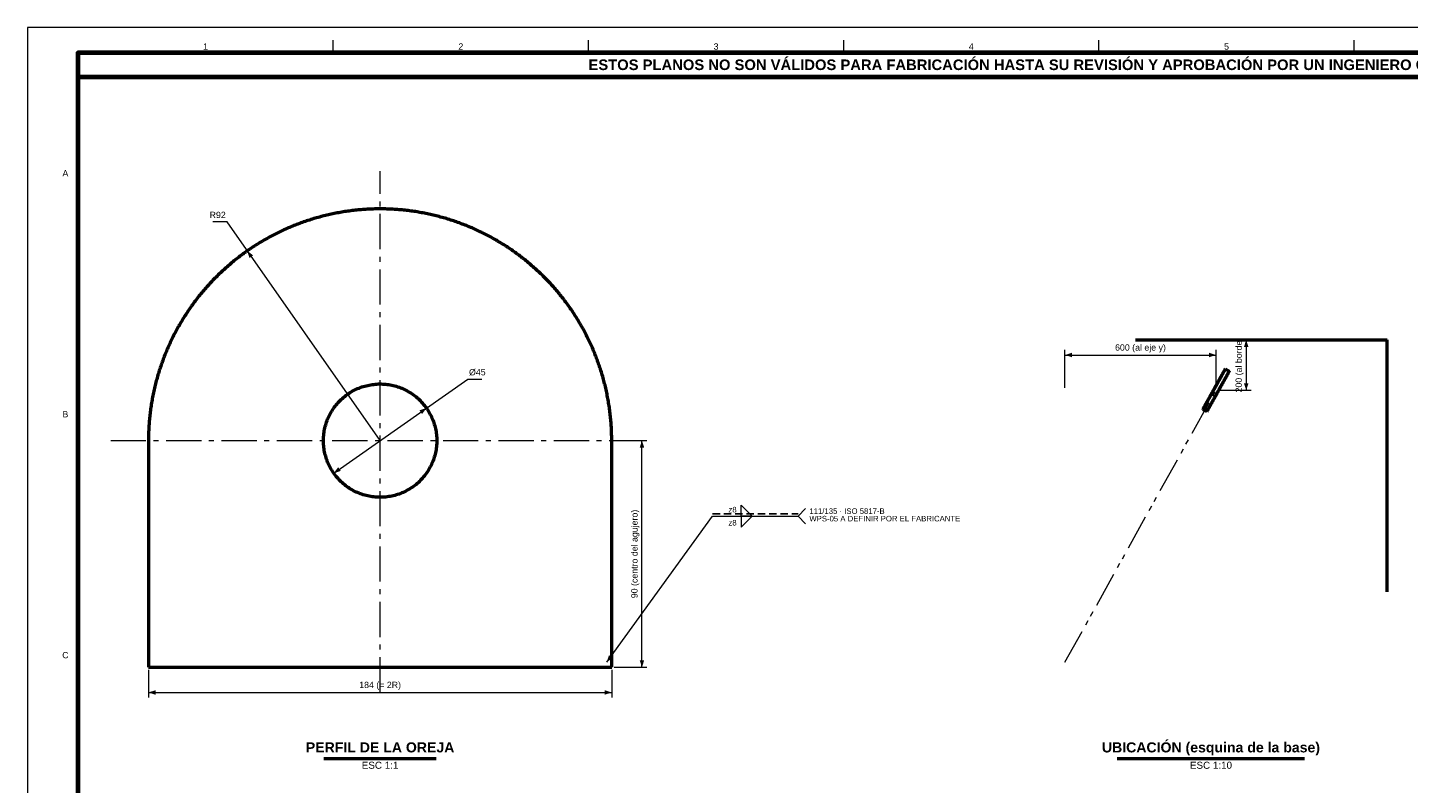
# Model space of a CAD drawing. Header units: millimetres. Extents: x 0 to 841, y 0 to 594.
# Tile 3 of 5: x 0 to 548, y 294 to 594. Entities that reach past the tile are written whole.
import ezdxf
from ezdxf.enums import TextEntityAlignment as Align

# ---------------------------------------------------------------- set-up
doc = ezdxf.new("R2010")
doc.units = ezdxf.units.MM
for name, pattern in [('EJE', [22, 14, -3, 2, -3]), ('FANTASMA', [26, 14, -3, 2, -2, 2, -3]), ('OCULTO', [4.5, 3, -1.5])]:
    doc.linetypes.add(name, pattern=pattern)
for name, color, linetype, lineweight in [('COTA', 7, 'CONTINUOUS', 18), ('EJE', 7, 'EJE', 18), ('FANT', 7, 'FANTASMA', 18), ('FINA', 7, 'CONTINUOUS', 18), ('MARCO', 7, 'CONTINUOUS', 70), ('OCU', 7, 'OCULTO', 25), ('TXT', 7, 'CONTINUOUS', 25), ('VIS', 7, 'CONTINUOUS', 50)]:
    doc.layers.add(name, color=color, linetype=linetype, lineweight=lineweight)
doc.styles.add('STD', font='LiberationSans-Regular.ttf')
doc.styles.add('STDB', font='LiberationSans-Bold.ttf')

msp = doc.modelspace()

# ---------------------------------------------------------------- linework, layer by layer
at = {"layer": 'COTA'}
for p, q in [((79.2, 516.83), (73.55, 516.83)), ((140, 430), (79.2, 516.83)), ((473, 470), (486, 470)), ((484, 470), (484, 450)), ((412, 451), (412, 466)), ((412, 464), (472, 464)), ((472, 451), (472, 466)), ((121.57, 417.09), (174.81, 454.38)), ((174.81, 454.38), (180.46, 454.38)), ((473, 450), (486, 450)), ((233, 430), (246, 430)), ((244, 340), (244, 430)), ((306, 400), (309, 403)), ((230, 342), (272, 400)), ((272, 400), (306, 400)), ((306, 400), (309, 397)), ((48, 339), (48, 328)), ((232, 339), (232, 328)), ((233, 340), (246, 340)), ((48, 330), (232, 330))]:
    msp.add_line(p, q, dxfattribs=at)
for points in [[(283.4, 400), (283.4, 404.4), (287.8, 400)], [(283.4, 400), (283.4, 395.6), (287.8, 400)]]:
    msp.add_lwpolyline(points, close=True, dxfattribs=at)
for points in [[(87.23, 505.36), (88.1, 502.55), (89.57, 503.58)], [(484, 470), (483.1, 467.2), (484.9, 467.2)], [(412, 464), (414.8, 463.1), (414.8, 464.9)], [(472, 464), (469.2, 464.9), (469.2, 463.1)], [(484, 450), (484.9, 452.8), (483.1, 452.8)], [(158.43, 442.91), (155.62, 442.04), (156.65, 440.56)], [(244, 430), (243.1, 427.2), (244.9, 427.2)], [(121.57, 417.09), (124.38, 417.96), (123.35, 419.44)], [(230, 342), (232.37, 343.74), (230.91, 344.8)], [(244, 340), (244.9, 342.8), (243.1, 342.8)], [(48, 330), (50.8, 329.1), (50.8, 330.9)], [(232, 330), (229.2, 330.9), (229.2, 329.1)]]:
    msp.add_solid(points, dxfattribs=at)
at = {"layer": 'EJE'}
for p, q in [((140, 330), (140, 537)), ((33, 430), (247, 430))]:
    msp.add_line(p, q, dxfattribs=at)
at = {"layer": 'FANT'}
msp.add_line((412, 342), (472, 450), dxfattribs=at)
at = {"layer": 'FINA'}
for p, q in [((121.38, 584), (121.38, 589)), ((222.75, 584), (222.75, 589)), ((324.12, 584), (324.12, 589)), ((425.5, 584), (425.5, 589)), ((526.88, 584), (526.88, 589))]:
    msp.add_line(p, q, dxfattribs=at)
msp.add_lwpolyline([(0, 0), (841, 0), (841, 594), (0, 594)], close=True, dxfattribs=at)
at = {"layer": 'MARCO'}
for points in [[(20, 10), (831, 10), (831, 584), (20, 584)], [(20, 574.5), (831, 574.5), (831, 584), (20, 584)]]:
    msp.add_lwpolyline(points, close=True, dxfattribs=at)
at = {"layer": 'OCU'}
msp.add_line((272, 400.9), (306, 400.9), dxfattribs=at)
at = {"layer": 'VIS'}
for p, q in [((117.68, 303.8), (162.32, 303.8)), ((432.8, 303.8), (507.2, 303.8))]:
    msp.add_line(p, q, dxfattribs=at)
for points in [[(232, 430), (232, 430.6), (231.99, 431.2), (231.98, 431.8), (231.97, 432.4), (231.95, 433), (231.93, 433.6), (231.9, 434.2), (231.87, 434.8), (231.84, 435.4), (231.8, 436), (231.76, 436.6), (231.72, 437.2), (231.67, 437.8), (231.62, 438.4), (231.56, 439), (231.5, 439.6), (231.43, 440.19), (231.36, 440.79), (231.29, 441.39), (231.22, 441.98), (231.14, 442.58), (231.05, 443.17), (230.96, 443.77), (230.87, 444.36), (230.78, 444.96), (230.68, 445.55), (230.57, 446.14), (230.47, 446.73), (230.35, 447.32), (230.24, 447.91), (230.12, 448.5), (230, 449.09), (229.87, 449.68), (229.74, 450.26), (229.61, 450.85), (229.47, 451.43), (229.33, 452.02), (229.18, 452.6), (229.03, 453.18), (228.88, 453.76), (228.72, 454.34), (228.56, 454.92), (228.4, 455.5), (228.23, 456.08), (228.05, 456.65), (227.88, 457.23), (227.7, 457.8), (227.52, 458.37), (227.33, 458.94), (227.14, 459.51), (226.94, 460.08), (226.74, 460.65), (226.54, 461.21), (226.34, 461.78), (226.13, 462.34), (225.91, 462.9), (225.7, 463.46), (225.48, 464.02), (225.25, 464.58), (225.03, 465.14), (224.79, 465.69), (224.56, 466.25), (224.32, 466.8), (224.08, 467.35), (223.83, 467.89), (223.58, 468.44), (223.33, 468.99), (223.07, 469.53), (222.81, 470.07), (222.55, 470.61), (222.28, 471.15), (222.01, 471.69), (221.74, 472.22), (221.46, 472.75), (221.18, 473.29), (220.9, 473.81), (220.61, 474.34), (220.32, 474.87), (220.02, 475.39), (219.72, 475.91), (219.42, 476.43), (219.12, 476.95), (218.81, 477.47), (218.5, 477.98), (218.18, 478.49), (217.86, 479), (217.54, 479.51), (217.22, 480.01), (216.89, 480.52), (216.56, 481.02), (216.22, 481.52), (215.88, 482.01), (215.54, 482.51), (215.2, 483), (214.85, 483.49), (214.5, 483.98), (214.15, 484.46), (213.79, 484.95), (213.43, 485.43), (213.06, 485.91), (212.7, 486.38), (212.33, 486.86), (211.96, 487.33), (211.58, 487.8), (211.2, 488.26), (210.82, 488.73), (210.43, 489.19), (210.05, 489.65), (209.65, 490.1), (209.26, 490.56), (208.86, 491.01), (208.46, 491.46), (208.06, 491.9), (207.65, 492.34), (207.25, 492.79), (206.83, 493.22), (206.42, 493.66), (206, 494.09), (205.58, 494.52), (205.16, 494.95), (204.73, 495.37), (204.31, 495.79), (203.87, 496.21), (203.44, 496.63), (203, 497.04), (202.57, 497.45), (202.12, 497.86), (201.68, 498.26), (201.23, 498.66), (200.78, 499.06), (200.33, 499.46), (199.87, 499.85), (199.42, 500.24), (198.96, 500.63), (198.49, 501.01), (198.03, 501.39), (197.56, 501.77), (197.09, 502.14), (196.62, 502.51), (196.14, 502.88), (195.67, 503.25), (195.19, 503.61), (194.71, 503.97), (194.22, 504.32), (193.74, 504.68), (193.25, 505.03), (192.76, 505.37), (192.26, 505.71), (191.77, 506.05), (191.27, 506.39), (190.77, 506.72), (190.27, 507.05), (189.76, 507.38), (189.26, 507.7), (188.75, 508.02), (188.24, 508.34), (187.72, 508.65), (187.21, 508.96), (186.69, 509.27), (186.17, 509.57), (185.65, 509.87), (185.13, 510.17), (184.61, 510.46), (184.08, 510.75), (183.55, 511.04), (183.02, 511.32), (182.49, 511.6), (181.95, 511.88), (181.42, 512.15), (180.88, 512.42), (180.34, 512.68), (179.8, 512.94), (179.26, 513.2), (178.71, 513.46), (178.17, 513.71), (177.62, 513.96), (177.07, 514.2), (176.52, 514.44), (175.97, 514.68), (175.41, 514.91), (174.86, 515.14), (174.3, 515.37), (173.74, 515.59), (173.18, 515.81), (172.62, 516.02), (172.06, 516.23), (171.5, 516.44), (170.93, 516.64), (170.37, 516.84), (169.8, 517.04), (169.23, 517.23), (168.66, 517.42), (168.09, 517.61), (167.51, 517.79), (166.94, 517.97), (166.36, 518.14), (165.79, 518.31), (165.21, 518.48), (164.63, 518.64), (164.05, 518.8), (163.47, 518.96), (162.89, 519.11), (162.31, 519.25), (161.73, 519.4), (161.14, 519.54), (160.56, 519.67), (159.97, 519.81), (159.38, 519.94), (158.79, 520.06), (158.21, 520.18), (157.62, 520.3), (157.03, 520.41), (156.44, 520.52), (155.84, 520.63), (155.25, 520.73), (154.66, 520.82), (154.07, 520.92), (153.47, 521.01), (152.88, 521.09), (152.28, 521.18), (151.69, 521.25), (151.09, 521.33), (150.49, 521.4), (149.9, 521.47), (149.3, 521.53), (148.7, 521.59), (148.1, 521.64), (147.5, 521.69), (146.9, 521.74), (146.3, 521.78), (145.7, 521.82), (145.1, 521.86), (144.5, 521.89), (143.9, 521.92), (143.3, 521.94), (142.7, 521.96), (142.1, 521.98), (141.5, 521.99), (140.9, 522), (140.3, 522), (139.7, 522), (139.1, 522), (138.5, 521.99), (137.9, 521.98), (137.3, 521.96), (136.7, 521.94), (136.1, 521.92), (135.5, 521.89), (134.9, 521.86), (134.3, 521.82), (133.7, 521.78), (133.1, 521.74), (132.5, 521.69), (131.9, 521.64), (131.3, 521.59), (130.7, 521.53), (130.1, 521.47), (129.51, 521.4), (128.91, 521.33), (128.31, 521.25), (127.72, 521.18), (127.12, 521.09), (126.53, 521.01), (125.93, 520.92), (125.34, 520.82), (124.75, 520.73), (124.16, 520.63), (123.56, 520.52), (122.97, 520.41), (122.38, 520.3), (121.79, 520.18), (121.21, 520.06), (120.62, 519.94), (120.03, 519.81), (119.44, 519.67), (118.86, 519.54), (118.27, 519.4), (117.69, 519.25), (117.11, 519.11), (116.53, 518.96), (115.95, 518.8), (115.37, 518.64), (114.79, 518.48), (114.21, 518.31), (113.64, 518.14), (113.06, 517.97), (112.49, 517.79), (111.91, 517.61), (111.34, 517.42), (110.77, 517.23), (110.2, 517.04), (109.63, 516.84), (109.07, 516.64), (108.5, 516.44), (107.94, 516.23), (107.38, 516.02), (106.82, 515.81), (106.26, 515.59), (105.7, 515.37), (105.14, 515.14), (104.59, 514.91), (104.03, 514.68), (103.48, 514.44), (102.93, 514.2), (102.38, 513.96), (101.83, 513.71), (101.29, 513.46), (100.74, 513.2), (100.2, 512.94), (99.66, 512.68), (99.12, 512.42), (98.58, 512.15), (98.05, 511.88), (97.51, 511.6), (96.98, 511.32), (96.45, 511.04), (95.92, 510.75), (95.39, 510.46), (94.87, 510.17), (94.35, 509.87), (93.83, 509.57), (93.31, 509.27), (92.79, 508.96), (92.28, 508.65), (91.76, 508.34), (91.25, 508.02), (90.74, 507.7), (90.24, 507.38), (89.73, 507.05), (89.23, 506.72), (88.73, 506.39), (88.23, 506.05), (87.74, 505.71), (87.24, 505.37), (86.75, 505.03), (86.26, 504.68), (85.78, 504.32), (85.29, 503.97), (84.81, 503.61), (84.33, 503.25), (83.86, 502.88), (83.38, 502.51), (82.91, 502.14), (82.44, 501.77), (81.97, 501.39), (81.51, 501.01), (81.04, 500.63), (80.58, 500.24), (80.13, 499.85), (79.67, 499.46), (79.22, 499.06), (78.77, 498.66), (78.32, 498.26), (77.88, 497.86), (77.43, 497.45), (77, 497.04), (76.56, 496.63), (76.13, 496.21), (75.69, 495.79), (75.27, 495.37), (74.84, 494.95), (74.42, 494.52), (74, 494.09), (73.58, 493.66), (73.17, 493.22), (72.75, 492.79), (72.35, 492.34), (71.94, 491.9), (71.54, 491.46), (71.14, 491.01), (70.74, 490.56), (70.35, 490.1), (69.95, 489.65), (69.57, 489.19), (69.18, 488.73), (68.8, 488.26), (68.42, 487.8), (68.04, 487.33), (67.67, 486.86), (67.3, 486.38), (66.94, 485.91), (66.57, 485.43), (66.21, 484.95), (65.85, 484.46), (65.5, 483.98), (65.15, 483.49), (64.8, 483), (64.46, 482.51), (64.12, 482.01), (63.78, 481.52), (63.44, 481.02), (63.11, 480.52), (62.78, 480.01), (62.46, 479.51), (62.14, 479), (61.82, 478.49), (61.5, 477.98), (61.19, 477.47), (60.88, 476.95), (60.58, 476.43), (60.28, 475.91), (59.98, 475.39), (59.68, 474.87), (59.39, 474.34), (59.1, 473.81), (58.82, 473.29), (58.54, 472.75), (58.26, 472.22), (57.99, 471.69), (57.72, 471.15), (57.45, 470.61), (57.19, 470.07), (56.93, 469.53), (56.67, 468.99), (56.42, 468.44), (56.17, 467.89), (55.92, 467.35), (55.68, 466.8), (55.44, 466.25), (55.21, 465.69), (54.97, 465.14), (54.75, 464.58), (54.52, 464.02), (54.3, 463.46), (54.09, 462.9), (53.87, 462.34), (53.66, 461.78), (53.46, 461.21), (53.26, 460.65), (53.06, 460.08), (52.86, 459.51), (52.67, 458.94), (52.48, 458.37), (52.3, 457.8), (52.12, 457.23), (51.95, 456.65), (51.77, 456.08), (51.6, 455.5), (51.44, 454.92), (51.28, 454.34), (51.12, 453.76), (50.97, 453.18), (50.82, 452.6), (50.67, 452.02), (50.53, 451.43), (50.39, 450.85), (50.26, 450.26), (50.13, 449.68), (50, 449.09), (49.88, 448.5), (49.76, 447.91), (49.65, 447.32), (49.53, 446.73), (49.43, 446.14), (49.32, 445.55), (49.22, 444.96), (49.13, 444.36), (49.04, 443.77), (48.95, 443.17), (48.86, 442.58), (48.78, 441.98), (48.71, 441.39), (48.64, 440.79), (48.57, 440.19), (48.5, 439.6), (48.44, 439), (48.38, 438.4), (48.33, 437.8), (48.28, 437.2), (48.24, 436.6), (48.2, 436), (48.16, 435.4), (48.13, 434.8), (48.1, 434.2), (48.07, 433.6), (48.05, 433), (48.03, 432.4), (48.02, 431.8), (48.01, 431.2), (48, 430.6), (48, 430)], [(440, 470), (540, 470)], [(540, 370), (540, 470)], [(475.68, 458.48), (475.62, 458.37), (475.56, 458.27), (475.51, 458.16), (475.45, 458.06), (475.39, 457.95), (475.33, 457.85), (475.27, 457.74), (475.21, 457.64), (475.16, 457.53), (475.1, 457.43), (475.04, 457.32), (474.98, 457.22), (474.92, 457.11), (474.86, 457.01), (474.81, 456.9), (474.75, 456.8), (474.69, 456.69), (474.63, 456.59), (474.57, 456.48), (474.51, 456.38), (474.45, 456.27), (474.4, 456.17), (474.34, 456.06), (474.28, 455.96), (474.22, 455.85), (474.16, 455.75), (474.1, 455.64), (474.05, 455.54), (473.99, 455.43), (473.93, 455.33), (473.87, 455.22), (473.81, 455.12), (473.75, 455.01), (473.7, 454.9), (473.64, 454.8), (473.58, 454.69), (473.52, 454.59), (473.46, 454.48), (473.4, 454.38), (473.35, 454.27), (473.29, 454.17), (473.23, 454.06), (473.17, 453.96), (473.11, 453.85), (473.05, 453.75), (472.99, 453.64), (472.94, 453.54), (472.88, 453.43), (472.82, 453.33), (472.76, 453.22), (472.7, 453.12), (472.64, 453.01), (472.59, 452.91), (472.53, 452.8), (472.47, 452.7), (472.41, 452.59), (472.35, 452.49), (472.29, 452.38), (472.24, 452.28), (472.18, 452.17), (472.12, 452.07), (472.06, 451.96), (472, 451.86), (471.94, 451.75), (471.88, 451.65), (471.83, 451.54), (471.77, 451.44), (471.71, 451.33), (471.65, 451.23), (471.59, 451.12), (471.53, 451.02), (471.48, 450.91), (471.42, 450.81), (471.36, 450.7), (471.3, 450.59), (471.24, 450.49), (471.18, 450.38), (471.13, 450.28), (471.07, 450.17), (471.01, 450.07), (470.95, 449.96), (470.89, 449.86), (470.83, 449.75), (470.78, 449.65), (470.72, 449.54), (470.66, 449.44), (470.6, 449.33), (470.54, 449.23), (470.48, 449.12), (470.42, 449.02), (470.37, 448.91), (470.31, 448.81), (470.25, 448.7), (470.19, 448.6), (470.13, 448.49), (470.07, 448.39), (470.02, 448.28), (469.96, 448.18), (469.9, 448.07), (469.84, 447.97), (469.78, 447.86), (469.72, 447.76), (469.67, 447.65), (469.61, 447.55), (469.55, 447.44), (469.49, 447.34), (469.43, 447.23), (469.37, 447.13), (469.32, 447.02), (469.26, 446.92), (469.2, 446.81), (469.14, 446.71), (469.08, 446.6), (469.02, 446.49), (468.96, 446.39), (468.91, 446.28), (468.85, 446.18), (468.79, 446.07), (468.73, 445.97), (468.67, 445.86), (468.61, 445.76), (468.56, 445.65), (468.5, 445.55), (468.44, 445.44), (468.38, 445.34), (468.32, 445.23), (468.26, 445.13), (468.21, 445.02), (468.15, 444.92), (468.09, 444.81), (468.03, 444.71), (467.97, 444.6), (467.91, 444.5), (467.86, 444.39), (467.8, 444.29), (467.74, 444.18), (467.68, 444.08), (467.62, 443.97), (467.56, 443.87), (467.5, 443.76), (467.45, 443.66), (467.39, 443.55), (467.33, 443.45), (467.27, 443.34), (467.21, 443.24), (467.15, 443.13), (467.1, 443.03), (467.04, 442.92), (466.98, 442.82), (466.92, 442.71), (466.86, 442.61), (466.8, 442.5), (466.75, 442.39)], [(477.25, 457.61), (477.2, 457.5), (477.14, 457.39), (477.08, 457.29), (477.02, 457.18), (476.96, 457.08), (476.9, 456.97), (476.85, 456.87), (476.79, 456.76), (476.73, 456.66), (476.67, 456.55), (476.61, 456.45), (476.55, 456.34), (476.5, 456.24), (476.44, 456.13), (476.38, 456.03), (476.32, 455.92), (476.26, 455.82), (476.2, 455.71), (476.14, 455.61), (476.09, 455.5), (476.03, 455.4), (475.97, 455.29), (475.91, 455.19), (475.85, 455.08), (475.79, 454.98), (475.74, 454.87), (475.68, 454.77), (475.62, 454.66), (475.56, 454.56), (475.5, 454.45), (475.44, 454.35), (475.39, 454.24), (475.33, 454.14), (475.27, 454.03), (475.21, 453.93), (475.15, 453.82), (475.09, 453.72), (475.04, 453.61), (474.98, 453.51), (474.92, 453.4), (474.86, 453.29), (474.8, 453.19), (474.74, 453.08), (474.68, 452.98), (474.63, 452.87), (474.57, 452.77), (474.51, 452.66), (474.45, 452.56), (474.39, 452.45), (474.33, 452.35), (474.28, 452.24), (474.22, 452.14), (474.16, 452.03), (474.1, 451.93), (474.04, 451.82), (473.98, 451.72), (473.93, 451.61), (473.87, 451.51), (473.81, 451.4), (473.75, 451.3), (473.69, 451.19), (473.63, 451.09), (473.58, 450.98), (473.52, 450.88), (473.46, 450.77), (473.4, 450.67), (473.34, 450.56), (473.28, 450.46), (473.22, 450.35), (473.17, 450.25), (473.11, 450.14), (473.05, 450.04), (472.99, 449.93), (472.93, 449.83), (472.87, 449.72), (472.82, 449.62), (472.76, 449.51), (472.7, 449.41), (472.64, 449.3), (472.58, 449.19), (472.52, 449.09), (472.47, 448.98), (472.41, 448.88), (472.35, 448.77), (472.29, 448.67), (472.23, 448.56), (472.17, 448.46), (472.12, 448.35), (472.06, 448.25), (472, 448.14), (471.94, 448.04), (471.88, 447.93), (471.82, 447.83), (471.76, 447.72), (471.71, 447.62), (471.65, 447.51), (471.59, 447.41), (471.53, 447.3), (471.47, 447.2), (471.41, 447.09), (471.36, 446.99), (471.3, 446.88), (471.24, 446.78), (471.18, 446.67), (471.12, 446.57), (471.06, 446.46), (471.01, 446.36), (470.95, 446.25), (470.89, 446.15), (470.83, 446.04), (470.77, 445.94), (470.71, 445.83), (470.65, 445.73), (470.6, 445.62), (470.54, 445.52), (470.48, 445.41), (470.42, 445.31), (470.36, 445.2), (470.3, 445.1), (470.25, 444.99), (470.19, 444.88), (470.13, 444.78), (470.07, 444.67), (470.01, 444.57), (469.95, 444.46), (469.9, 444.36), (469.84, 444.25), (469.78, 444.15), (469.72, 444.04), (469.66, 443.94), (469.6, 443.83), (469.55, 443.73), (469.49, 443.62), (469.43, 443.52), (469.37, 443.41), (469.31, 443.31), (469.25, 443.2), (469.19, 443.1), (469.14, 442.99), (469.08, 442.89), (469.02, 442.78), (468.96, 442.68), (468.9, 442.57), (468.84, 442.47), (468.79, 442.36), (468.73, 442.26), (468.67, 442.15), (468.61, 442.05), (468.55, 441.94), (468.49, 441.84), (468.44, 441.73), (468.38, 441.63), (468.32, 441.52)], [(475.68, 458.48), (477.25, 457.61)], [(162.5, 430), (162.49, 429.4), (162.47, 428.8), (162.43, 428.2), (162.37, 427.6), (162.3, 427), (162.21, 426.41), (162.11, 425.81), (161.99, 425.22), (161.85, 424.64), (161.7, 424.06), (161.53, 423.48), (161.35, 422.9), (161.15, 422.34), (160.94, 421.77), (160.71, 421.22), (160.47, 420.67), (160.22, 420.12), (159.94, 419.58), (159.66, 419.06), (159.36, 418.53), (159.05, 418.02), (158.72, 417.52), (158.38, 417.02), (158.02, 416.53), (157.66, 416.06), (157.28, 415.59), (156.89, 415.13), (156.48, 414.69), (156.07, 414.25), (155.64, 413.83), (155.2, 413.41), (154.76, 413.01), (154.3, 412.63), (153.83, 412.25), (153.35, 411.89), (152.86, 411.54), (152.36, 411.2), (151.85, 410.87), (151.34, 410.56), (150.81, 410.27), (150.28, 409.99), (149.74, 409.72), (149.2, 409.47), (148.65, 409.23), (148.09, 409), (147.52, 408.79), (146.95, 408.6), (146.38, 408.42), (145.8, 408.26), (145.22, 408.11), (144.63, 407.98), (144.04, 407.87), (143.45, 407.77), (142.85, 407.68), (142.25, 407.61), (141.65, 407.56), (141.05, 407.52), (140.45, 407.5), (139.85, 407.5), (139.25, 407.51), (138.65, 407.54), (138.05, 407.58), (137.45, 407.65), (136.85, 407.72), (136.26, 407.81), (135.67, 407.92), (135.08, 408.05), (134.49, 408.18), (133.91, 408.34), (133.33, 408.51), (132.76, 408.7), (132.19, 408.9), (131.63, 409.11), (131.08, 409.34), (130.53, 409.59), (129.99, 409.85), (129.45, 410.13), (128.92, 410.41), (128.4, 410.72), (127.89, 411.03), (127.39, 411.37), (126.9, 411.71), (126.41, 412.07), (125.94, 412.44), (125.47, 412.82), (125.02, 413.21), (124.58, 413.62), (124.14, 414.04), (123.72, 414.47), (123.31, 414.91), (122.92, 415.36), (122.53, 415.82), (122.16, 416.29), (121.8, 416.77), (121.45, 417.27), (121.12, 417.77), (120.8, 418.28), (120.49, 418.79), (120.2, 419.32), (119.92, 419.85), (119.65, 420.39), (119.4, 420.94), (119.17, 421.49), (118.95, 422.05), (118.74, 422.62), (118.56, 423.19), (118.38, 423.77), (118.22, 424.35), (118.08, 424.93), (117.95, 425.52), (117.84, 426.11), (117.74, 426.7), (117.66, 427.3), (117.6, 427.9), (117.55, 428.5), (117.52, 429.1), (117.5, 429.7), (117.5, 430.3), (117.52, 430.9), (117.55, 431.5), (117.6, 432.1), (117.66, 432.7), (117.74, 433.3), (117.84, 433.89), (117.95, 434.48), (118.08, 435.07), (118.22, 435.65), (118.38, 436.23), (118.56, 436.81), (118.74, 437.38), (118.95, 437.95), (119.17, 438.51), (119.4, 439.06), (119.65, 439.61), (119.92, 440.15), (120.2, 440.68), (120.49, 441.21), (120.8, 441.72), (121.12, 442.23), (121.45, 442.73), (121.8, 443.23), (122.16, 443.71), (122.53, 444.18), (122.92, 444.64), (123.31, 445.09), (123.72, 445.53), (124.14, 445.96), (124.58, 446.38), (125.02, 446.79), (125.47, 447.18), (125.94, 447.56), (126.41, 447.93), (126.9, 448.29), (127.39, 448.63), (127.89, 448.97), (128.4, 449.28), (128.92, 449.59), (129.45, 449.87), (129.99, 450.15), (130.53, 450.41), (131.08, 450.66), (131.63, 450.89), (132.19, 451.1), (132.76, 451.3), (133.33, 451.49), (133.91, 451.66), (134.49, 451.82), (135.08, 451.95), (135.67, 452.08), (136.26, 452.19), (136.85, 452.28), (137.45, 452.35), (138.05, 452.42), (138.65, 452.46), (139.25, 452.49), (139.85, 452.5), (140.45, 452.5), (141.05, 452.48), (141.65, 452.44), (142.25, 452.39), (142.85, 452.32), (143.45, 452.23), (144.04, 452.13), (144.63, 452.02), (145.22, 451.89), (145.8, 451.74), (146.38, 451.58), (146.95, 451.4), (147.52, 451.21), (148.09, 451), (148.65, 450.77), (149.2, 450.53), (149.74, 450.28), (150.28, 450.01), (150.81, 449.73), (151.34, 449.44), (151.85, 449.13), (152.36, 448.8), (152.86, 448.46), (153.35, 448.11), (153.83, 447.75), (154.3, 447.37), (154.76, 446.99), (155.2, 446.59), (155.64, 446.17), (156.07, 445.75), (156.48, 445.31), (156.89, 444.87), (157.28, 444.41), (157.66, 443.94), (158.02, 443.47), (158.38, 442.98), (158.72, 442.48), (159.05, 441.98), (159.36, 441.47), (159.66, 440.94), (159.94, 440.42), (160.22, 439.88), (160.47, 439.33), (160.71, 438.78), (160.94, 438.23), (161.15, 437.66), (161.35, 437.1), (161.53, 436.52), (161.7, 435.94), (161.85, 435.36), (161.99, 434.78), (162.11, 434.19), (162.21, 433.59), (162.3, 433), (162.37, 432.4), (162.43, 431.8), (162.47, 431.2), (162.49, 430.6), (162.5, 430)], [(468.32, 441.52), (466.75, 442.39)], [(48, 430), (48, 340)], [(232, 340), (232, 430)], [(48, 340), (232, 340)]]:
    msp.add_lwpolyline(points, dxfattribs=at)

# ---------------------------------------------------------------- texts
at = {"layer": 'TXT'}
for s, height, style, p in [('1', 2.5, 'STD', (70.69, 586.5)), ('2', 2.5, 'STD', (172.06, 586.5)), ('3', 2.5, 'STD', (273.44, 586.5)), ('4', 2.5, 'STD', (374.81, 586.5)), ('5', 2.5, 'STD', (476.19, 586.5)), ('ESTOS PLANOS NO SON VÁLIDOS PARA FABRICACIÓN HASTA SU REVISIÓN Y APROBACIÓN POR UN INGENIERO CALCULISTA HABILITADO.', 4.2, 'STDB', (425.5, 579.25)), ('A', 2.5, 'STD', (15, 536.17)), ('B', 2.5, 'STD', (15, 440.5)), ('C', 2.5, 'STD', (15, 344.83))]:
    msp.add_text(s, height=height, dxfattribs=dict(at, style=style)).set_placement(p, align=Align.MIDDLE_CENTER)
at = {"layer": 'TXT', "style": 'STD'}
msp.add_text('R92', height=2.5, dxfattribs=at).set_placement((78.7, 517.63), align=Align.BOTTOM_RIGHT)
at = {"layer": 'TXT'}
for s, height, style, p in [('600 (al eje y)', 2.5, 'STD', (442, 465)), ('184 (= 2R)', 2.5, 'STD', (140, 331)), ('PERFIL DE LA OREJA', 4, 'STDB', (140, 305)), ('UBICACIÓN (esquina de la base)', 4, 'STDB', (470, 305))]:
    msp.add_text(s, height=height, dxfattribs=dict(at, style=style)).set_placement(p, align=Align.BOTTOM_CENTER)
at = {"layer": 'TXT', "style": 'STD'}
for s, p in [('200 (al borde)', (483, 460)), ('90 (centro del agujero)', (243, 385))]:
    msp.add_text(s, height=2.5, rotation=90, dxfattribs=at).set_placement(p, align=Align.BOTTOM_CENTER)
msp.add_text('Ø45', height=2.5, dxfattribs=at).set_placement((175.31, 455.18), align=Align.BOTTOM_LEFT)
for p in [(281.6, 402.6), (281.6, 397.4)]:
    msp.add_text('z8', height=2.2, dxfattribs=at).set_placement(p, align=Align.MIDDLE_RIGHT)
for s, p in [('111/135 · ISO 5817-B', (310.5, 402)), ('WPS-05 A DEFINIR POR EL FABRICANTE', (310.5, 399.03))]:
    msp.add_text(s, height=2.2, dxfattribs=at).set_placement(p, align=Align.MIDDLE_LEFT)
for s, p in [('ESC 1:1', (140, 302.5)), ('ESC 1:10', (470, 302.5))]:
    msp.add_text(s, height=2.8, dxfattribs=at).set_placement(p, align=Align.TOP_CENTER)

doc.saveas('drawing.dxf')
